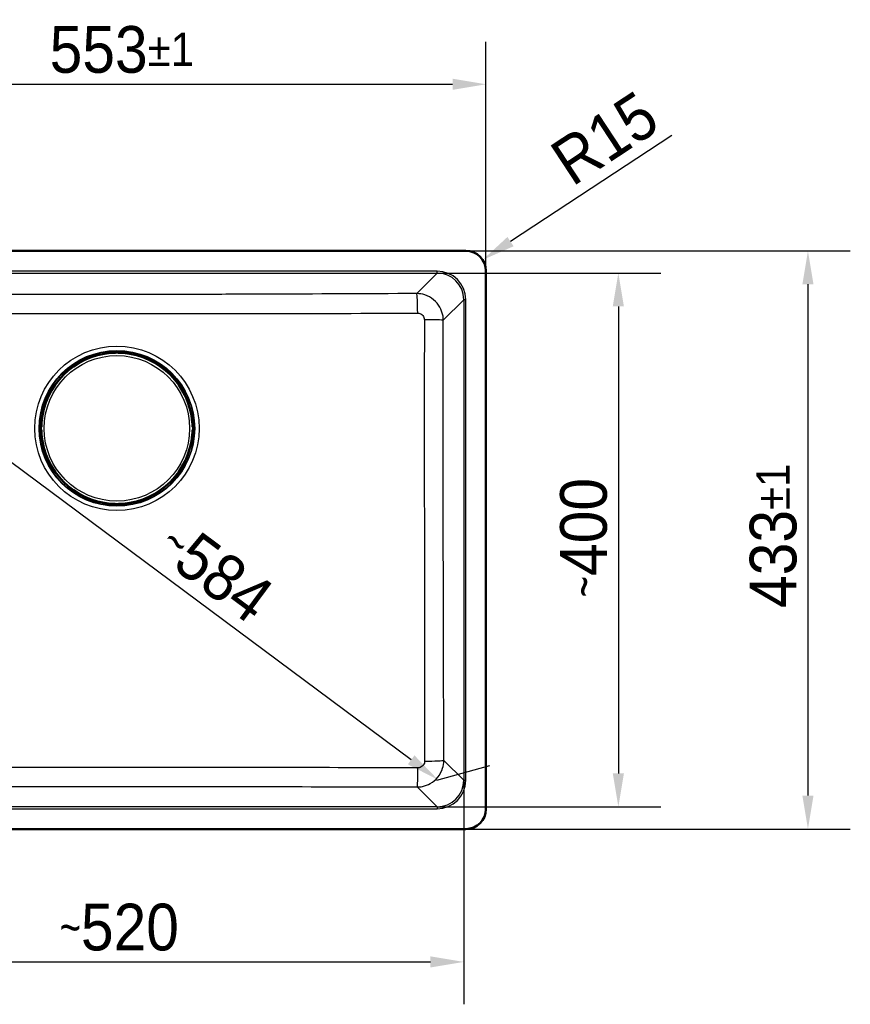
# Model space of a CAD drawing. Header units: millimetres. Extents: x 100 to 2000, y 93 to 2870.
# Tile 3 of 3: x 602 to 1225, y 1421 to 2159. Entities that reach past the tile are written whole.
import ezdxf

# ---------------------------------------------------------------- set-up
doc = ezdxf.new("R2010")
doc.units = ezdxf.units.MM
doc.header["$LTSCALE"] = 10
for name, color, linetype, lineweight in [('Dimensions(ISO)', 7, 'Continuous', 25), ('Visible Edges(ISO)', 7, 'Continuous', 50), ('Visible Tangent Edges(ISO)', 7, 'Continuous', 25)]:
    doc.layers.add(name, color=color, linetype=linetype, lineweight=lineweight)
doc.styles.add('Text_3.5mm', font='arial.ttf', dxfattribs={"width": 0.9})
doc.dimstyles.new('KS-STANDARD', dxfattribs={"dimscale": 10, "dimtxt": 3.5, "dimasz": 2.5, "dimexe": 3.175, "dimexo": 0, "dimgap": 0.8, "dimtad": 1, "dimdec": 1, "dimrnd": 1e-08, "dimtxsty": 'Text_3.5mm', "dimcen": 0.09, "dimdle": 10, "dimclrd": 7, "dimclre": 7, "dimclrt": 7, "dimadec": 0, "dimazin": 2, "dimtfac": 0.714286, "dimtdec": 4, "dimtmove": 0, "dimatfit": 3, "dimfxl": 1, "dimtolj": 1, "dimlwd": 25, "dimlwe": 25, "dimarcsym": 0})

# ---------------------------------------------------------------- blocks, each defined once
blk = doc.blocks.new('*D6')
at = {"layer": 'Defpoints', "color": 0, "linetype": 'Continuous'}
for p in [(936.8, 1985.34), (936.8, 1552.34), (1193.04, 1552.34)]:
    blk.add_point(p, dxfattribs=at)
at = {"layer": 'Dimensions(ISO)', "color": 7, "linetype": 'Continuous', "lineweight": 25}
for p, q in [((936.8, 1985.34), (1224.79, 1985.34)), ((1193.04, 1960.34), (1193.04, 1577.34)), ((936.8, 1552.34), (1224.79, 1552.34))]:
    blk.add_line(p, q, dxfattribs=at)
at = {"layer": 'Dimensions(ISO)', "color": 7, "linetype": 'Continuous'}
for points in [[(1188.88, 1960.34), (1197.21, 1960.34), (1193.04, 1985.34)], [(1188.88, 1577.34), (1197.21, 1577.34), (1193.04, 1552.34)]]:
    blk.add_solid(points, dxfattribs=at)
at = {"layer": 'Dimensions(ISO)', "color": 7, "linetype": 'Continuous', "lineweight": 25, "insert": (1167.16, 1717.93), "char_height": 35, "attachment_point": 4, "rotation": 90, "style": 'Text_3.5mm'}
blk.add_mtext('\\A1;433{\\H25.000001;±1}', dxfattribs=at)
blk = doc.blocks.new('*D7')
at = {"layer": 'Defpoints', "color": 0, "linetype": 'Continuous'}
for p in [(915.25, 1968.72), (915.25, 1568.96), (1050.99, 1568.96)]:
    blk.add_point(p, dxfattribs=at)
at = {"layer": 'Dimensions(ISO)', "color": 7, "linetype": 'Continuous', "lineweight": 25}
for p, q in [((915.25, 1968.72), (1082.74, 1968.72)), ((1050.99, 1943.72), (1050.99, 1593.96)), ((915.25, 1568.96), (1082.74, 1568.96))]:
    blk.add_line(p, q, dxfattribs=at)
at = {"layer": 'Dimensions(ISO)', "color": 7, "linetype": 'Continuous'}
for points in [[(1046.82, 1943.72), (1055.16, 1943.72), (1050.99, 1968.72)], [(1046.82, 1593.96), (1055.16, 1593.96), (1050.99, 1568.96)]]:
    blk.add_solid(points, dxfattribs=at)
at = {"layer": 'Dimensions(ISO)', "color": 7, "linetype": 'Continuous', "lineweight": 25, "insert": (1025.12, 1725.86), "char_height": 35, "attachment_point": 4, "rotation": 90, "style": 'Text_3.5mm'}
blk.add_mtext('\\A1;\\fArial Narrow|b0|i0;{\\H26.6000;~}\\fArial|b0|i0;400', dxfattribs=at)
blk = doc.blocks.new('*D8')
at = {"layer": 'Defpoints', "color": 0, "linetype": 'Continuous'}
for p in [(415.42, 1588.88), (935.18, 1588.88), (935.18, 1452.82)]:
    blk.add_point(p, dxfattribs=at)
at = {"layer": 'Dimensions(ISO)', "color": 7, "linetype": 'Continuous', "lineweight": 25}
for p, q in [((415.42, 1588.88), (415.42, 1421.07)), ((935.18, 1588.88), (935.18, 1421.07)), ((440.42, 1452.82), (910.18, 1452.82))]:
    blk.add_line(p, q, dxfattribs=at)
at = {"layer": 'Dimensions(ISO)', "color": 7, "linetype": 'Continuous'}
for points in [[(440.42, 1456.99), (440.42, 1448.66), (415.42, 1452.82)], [(910.18, 1456.99), (910.18, 1448.66), (935.18, 1452.82)]]:
    blk.add_solid(points, dxfattribs=at)
at = {"layer": 'Dimensions(ISO)', "color": 7, "linetype": 'Continuous', "lineweight": 25, "insert": (632.32, 1478.69), "char_height": 35, "attachment_point": 4, "style": 'Text_3.5mm'}
blk.add_mtext('\\A1;\\fArial Narrow|b0|i0;{\\H26.6000;~}\\fArial|b0|i0;520', dxfattribs=at)
blk = doc.blocks.new('*D9')
at = {"layer": 'Defpoints', "color": 0, "linetype": 'Continuous'}
for p in [(951.8, 2110.13), (398.8, 1970.34), (951.8, 1970.34)]:
    blk.add_point(p, dxfattribs=at)
at = {"layer": 'Dimensions(ISO)', "color": 7, "linetype": 'Continuous', "lineweight": 25}
for p, q in [((398.8, 1970.34), (398.8, 2141.88)), ((951.8, 1970.34), (951.8, 2141.88)), ((423.8, 2110.13), (926.8, 2110.13))]:
    blk.add_line(p, q, dxfattribs=at)
at = {"layer": 'Dimensions(ISO)', "color": 7, "linetype": 'Continuous'}
for points in [[(423.8, 2114.3), (423.8, 2105.96), (398.8, 2110.13)], [(926.8, 2114.3), (926.8, 2105.96), (951.8, 2110.13)]]:
    blk.add_solid(points, dxfattribs=at)
at = {"layer": 'Dimensions(ISO)', "color": 7, "linetype": 'Continuous', "lineweight": 25, "insert": (624.92, 2136.01), "char_height": 35, "attachment_point": 4, "style": 'Text_3.5mm'}
blk.add_mtext('\\A1;553{\\H25.000001;±1}', dxfattribs=at)
blk = doc.blocks.new('*D10')
at = {"layer": 'Defpoints', "color": 0, "linetype": 'Continuous'}
for p in [(446.41, 1937.26), (447.15, 1937.46), (915.09, 1589.05)]:
    blk.add_point(p, dxfattribs=at)
at = {"layer": 'Dimensions(ISO)', "color": 7, "linetype": 'Continuous', "lineweight": 25}
for p, q in [((446.41, 1937.26), (486.16, 1948.04)), ((895.76, 1604.16), (467.22, 1922.55)), ((915.09, 1589.05), (954.83, 1599.83))]:
    blk.add_line(p, q, dxfattribs=at)
at = {"layer": 'Dimensions(ISO)', "color": 7, "linetype": 'Continuous'}
for points in [[(469.71, 1925.9), (464.74, 1919.21), (447.15, 1937.46)], [(898.25, 1607.5), (893.28, 1600.81), (915.83, 1589.25)]]:
    blk.add_solid(points, dxfattribs=at)
at = {"layer": 'Dimensions(ISO)', "color": 7, "linetype": 'Continuous', "lineweight": 25, "insert": (713.18, 1772.04), "char_height": 35, "attachment_point": 4, "rotation": 323.38863, "style": 'Text_3.5mm'}
blk.add_mtext('\\A1;\\fArial Narrow|b0|i0;{\\H26.6000;~}\\fArial|b0|i0;584', dxfattribs=at)
blk = doc.blocks.new('*D12')
at = {"layer": 'Defpoints', "color": 0, "linetype": 'Continuous'}
for p in [(949.33, 1978.58), (936.8, 1970.34)]:
    blk.add_point(p, dxfattribs=at)
at = {"layer": 'Dimensions(ISO)', "color": 7, "linetype": 'Continuous', "lineweight": 25}
blk.add_line((1091.04, 2071.74), (970.22, 1992.31), dxfattribs=at)
at = {"layer": 'Dimensions(ISO)', "color": 7, "linetype": 'Continuous'}
blk.add_solid([(967.93, 1995.79), (972.51, 1988.83), (949.33, 1978.58)], dxfattribs=at)
at = {"layer": 'Dimensions(ISO)', "color": 7, "linetype": 'Continuous', "lineweight": 25, "insert": (1007.05, 2047.48), "char_height": 35, "attachment_point": 4, "rotation": 33.3211, "style": 'Text_3.5mm'}
blk.add_mtext('\\A1;R15', dxfattribs=at)

msp = doc.modelspace()

# ---------------------------------------------------------------- linework, layer by layer
at = {"layer": 'Visible Edges(ISO)'}
for p, q in [((936.797, 1985.34), (413.797, 1985.34)), ((951.797, 1567.34), (951.797, 1970.34)), ((669.466, 1909.192), (669.466, 1909.092)), ((669.466, 1909.092), (669.466, 1908.765)), ((669.52, 1909.24), (669.52, 1909.292)), ((674.097, 1909.04), (669.72, 1909.04)), ((670.925, 1909.04), (670.925, 1908.898)), ((670.966, 1909.839), (679.627, 1909.839)), ((674.297, 1909.439), (674.297, 1909.56)), ((674.297, 1909.24), (674.297, 1909.439)), ((676.297, 1909.56), (676.297, 1909.439)), ((676.297, 1909.439), (676.297, 1909.24)), ((680.874, 1909.04), (676.497, 1909.04)), ((679.668, 1909.04), (679.668, 1908.898)), ((681.074, 1909.292), (681.074, 1909.24)), ((681.127, 1909.092), (681.127, 1909.192)), ((681.127, 1908.765), (681.127, 1909.092)), ((617.898, 1848.109), (617.898, 1856.771)), ((618.177, 1853.44), (618.297, 1853.44)), ((618.297, 1851.44), (618.177, 1851.44)), ((618.297, 1853.44), (618.497, 1853.44)), ((618.497, 1851.44), (618.297, 1851.44)), ((618.445, 1858.217), (618.497, 1858.217)), ((618.644, 1858.271), (618.545, 1858.271)), ((618.972, 1858.271), (618.644, 1858.271)), ((618.697, 1858.017), (618.697, 1853.64)), ((618.697, 1856.811), (618.839, 1856.811)), ((618.697, 1851.24), (618.697, 1846.863)), ((731.949, 1858.271), (731.622, 1858.271)), ((731.754, 1856.811), (731.896, 1856.811)), ((731.896, 1858.017), (731.896, 1853.64)), ((731.896, 1851.24), (731.896, 1846.863)), ((732.048, 1858.271), (731.949, 1858.271)), ((732.149, 1858.217), (732.096, 1858.217)), ((732.096, 1853.44), (732.296, 1853.44)), ((732.296, 1851.44), (732.096, 1851.44)), ((732.296, 1853.44), (732.416, 1853.44)), ((732.416, 1851.44), (732.296, 1851.44)), ((732.695, 1848.109), (732.695, 1856.771)), ((618.497, 1846.663), (618.445, 1846.663)), ((618.545, 1846.609), (618.644, 1846.609)), ((618.644, 1846.609), (618.972, 1846.609)), ((618.697, 1848.069), (618.839, 1848.069)), ((731.622, 1846.609), (731.949, 1846.609)), ((731.754, 1848.069), (731.896, 1848.069)), ((731.949, 1846.609), (732.048, 1846.609)), ((732.096, 1846.663), (732.149, 1846.663)), ((669.466, 1796.115), (669.466, 1795.788)), ((669.466, 1795.788), (669.466, 1795.688)), ((669.52, 1795.64), (669.52, 1795.588)), ((674.097, 1795.84), (669.72, 1795.84)), ((670.925, 1795.982), (670.925, 1795.84)), ((670.966, 1795.041), (679.627, 1795.041)), ((674.297, 1795.44), (674.297, 1795.64)), ((674.297, 1795.32), (674.297, 1795.44)), ((676.297, 1795.64), (676.297, 1795.44)), ((676.297, 1795.44), (676.297, 1795.32)), ((680.874, 1795.84), (676.497, 1795.84)), ((679.668, 1795.982), (679.668, 1795.84)), ((681.074, 1795.588), (681.074, 1795.64)), ((681.127, 1795.788), (681.127, 1796.115)), ((681.127, 1795.688), (681.127, 1795.788)), ((413.797, 1552.34), (936.797, 1552.34))]:
    msp.add_line(p, q, dxfattribs=at)
for centre, radius, start, end in [((936.797, 1970.34), 15, 0, 90), ((675.297, 1852.44), 56.626, 94.54627, 175.45373), ((669.72, 1909.24), 0.2, 180, 270), ((674.097, 1909.24), 0.2, 270, 0), ((676.497, 1909.24), 0.2, 180, 270), ((675.297, 1852.44), 56.626, 4.54627, 85.45373), ((680.874, 1909.24), 0.2, 270, 0), ((618.497, 1858.017), 0.2, 0, 90), ((618.497, 1853.64), 0.2, 270, 0), ((618.497, 1851.24), 0.2, 0, 90), ((732.096, 1858.017), 0.2, 90, 180), ((732.096, 1853.64), 0.2, 180, 270), ((732.096, 1851.24), 0.2, 90, 180), ((618.497, 1846.863), 0.2, 270, 0), ((675.297, 1852.44), 56.626, 184.54627, 265.45373), ((675.297, 1852.44), 56.626, 274.54627, 355.45373), ((732.096, 1846.863), 0.2, 180, 270), ((669.72, 1795.64), 0.2, 90, 180), ((674.097, 1795.64), 0.2, 0, 90), ((676.497, 1795.64), 0.2, 90, 180), ((680.874, 1795.64), 0.2, 0, 90), ((936.797, 1567.34), 15, 270, 0)]:
    msp.add_arc(centre, radius, start, end, dxfattribs=at)
for centre, major_axis, ratio, start_param, end_param in [((670.066, 1909.092), (-0.6, 0), 0.9986295, 5.7595865, 6.2831853), ((669.72, 1909.292), (-0.2, 0), 0.9986295, 5.7595865, 6.2831853), ((680.874, 1909.292), (0.173, 0.1), 0.9993145, 5.7595865, 6.2831853), ((680.527, 1909.092), (0.6, 0), 0.9986295, 0, 0.5235988), ((618.644, 1857.671), (0, 0.6), 0.9986295, 0, 0.5235988), ((618.445, 1858.017), (-0.1, 0.173), 0.9993145, 5.7595865, 6.2831853), ((731.949, 1857.671), (0, 0.6), 0.9986295, 5.7595865, 6.2831853), ((732.149, 1858.017), (0, 0.2), 0.9986295, 5.7595865, 6.2831853), ((618.445, 1846.863), (0, -0.2), 0.9986295, 5.7595865, 6.2831853), ((618.644, 1847.209), (0, -0.6), 0.9986295, 5.7595865, 6.2831853), ((731.949, 1847.209), (0, -0.6), 0.9986295, 0, 0.5235988), ((732.149, 1846.863), (0.1, -0.173), 0.9993145, 5.7595865, 6.2831853), ((670.066, 1795.788), (-0.6, 0), 0.9986295, 0, 0.5235988), ((669.72, 1795.588), (-0.173, -0.1), 0.9993145, 5.7595865, 6.2831853), ((680.527, 1795.788), (0.6, 0), 0.9986295, 5.7595865, 6.2831853), ((680.874, 1795.588), (0.2, 0), 0.9986295, 5.7595865, 6.2831853)]:
    msp.add_ellipse(centre, major_axis=major_axis, ratio=ratio, start_param=start_param, end_param=end_param, dxfattribs=at)
for points, knots in [([(669.466, 1909.192), (669.466, 1909.257), (669.477, 1909.323), (669.518, 1909.446), (669.549, 1909.504), (669.626, 1909.606), (669.673, 1909.651), (669.749, 1909.704), (669.774, 1909.719), (669.822, 1909.743), (669.844, 1909.753), (669.9, 1909.773), (669.932, 1909.782), (669.985, 1909.794), (670.007, 1909.798), (670.08, 1909.808), (670.129, 1909.813), (670.246, 1909.822), (670.313, 1909.825), (670.485, 1909.832), (670.597, 1909.835), (670.796, 1909.838), (670.881, 1909.839), (670.966, 1909.839)], [0, 0, 0, 0, 0.0196573, 0.0196573, 0.03895142, 0.03895142, 0.05823465, 0.05823465, 0.06738272, 0.06738272, 0.07529659, 0.07529659, 0.08790625, 0.08790625, 0.09967294, 0.09967294, 0.12689063, 0.12689063, 0.15433077, 0.15433077, 0.19062796, 0.19062796, 0.21603617, 0.21603617, 0.21603617, 0.21603617]), ([(670.808, 1908.888), (670.849, 1908.891), (670.891, 1908.894), (670.969, 1908.902), (671.006, 1908.906), (671.071, 1908.913), (671.1, 1908.917), (671.144, 1908.923), (671.16, 1908.926), (671.172, 1908.929), (671.174, 1908.929), (671.174, 1908.929), (671.174, 1908.929), (671.174, 1908.929)], [0, 0, 0, 0, 0.012563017, 0.012563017, 0.025126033, 0.025126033, 0.037514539, 0.037514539, 0.049084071, 0.049084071, 0.052984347, 0.052984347, 0.053534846, 0.053534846, 0.053534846, 0.053534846]), ([(679.419, 1908.929), (679.419, 1908.929), (679.42, 1908.929), (679.426, 1908.928), (679.433, 1908.926), (679.456, 1908.922), (679.475, 1908.919), (679.523, 1908.913), (679.553, 1908.909), (679.622, 1908.902), (679.66, 1908.898), (679.728, 1908.892), (679.757, 1908.89), (679.785, 1908.888)], [0.019765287, 0.019765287, 0.019765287, 0.019765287, 0.022905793, 0.022905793, 0.029801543, 0.029801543, 0.040160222, 0.040160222, 0.052161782, 0.052161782, 0.064649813, 0.064649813, 0.073300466, 0.073300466, 0.073300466, 0.073300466]), ([(679.627, 1909.839), (679.731, 1909.839), (679.837, 1909.838), (680.033, 1909.834), (680.126, 1909.832), (680.294, 1909.825), (680.37, 1909.82), (680.473, 1909.812), (680.507, 1909.809), (680.566, 1909.801), (680.591, 1909.797), (680.639, 1909.787), (680.66, 1909.782), (680.718, 1909.765), (680.758, 1909.75), (680.829, 1909.714), (680.861, 1909.693), (680.931, 1909.64), (680.967, 1909.604), (681.037, 1909.515), (681.068, 1909.459), (681.112, 1909.341), (681.125, 1909.276), (681.127, 1909.205), (681.127, 1909.199), (681.127, 1909.192)], [0, 0, 0, 0, 0.03125424, 0.03125424, 0.06205631, 0.06205631, 0.09385377, 0.09385377, 0.11215263, 0.11215263, 0.12586969, 0.12586969, 0.1351267, 0.1351267, 0.14902565, 0.14902565, 0.16060251, 0.16060251, 0.17588251, 0.17588251, 0.19469409, 0.19469409, 0.2139782, 0.2139782, 0.21605307, 0.21605307, 0.21605307, 0.21605307]), ([(617.898, 1856.771), (617.898, 1856.875), (617.899, 1856.98), (617.902, 1857.176), (617.905, 1857.269), (617.912, 1857.437), (617.916, 1857.513), (617.925, 1857.616), (617.928, 1857.65), (617.936, 1857.709), (617.94, 1857.734), (617.949, 1857.782), (617.954, 1857.803), (617.971, 1857.861), (617.986, 1857.901), (618.023, 1857.972), (618.043, 1858.004), (618.097, 1858.074), (618.133, 1858.11), (618.221, 1858.18), (618.277, 1858.211), (618.396, 1858.255), (618.46, 1858.268), (618.531, 1858.27), (618.538, 1858.271), (618.545, 1858.271)], [0, 0, 0, 0, 0.03125424, 0.03125424, 0.06205631, 0.06205631, 0.09385377, 0.09385377, 0.11215263, 0.11215263, 0.12586969, 0.12586969, 0.1351267, 0.1351267, 0.14902565, 0.14902565, 0.16060251, 0.16060251, 0.17588251, 0.17588251, 0.19469409, 0.19469409, 0.2139782, 0.2139782, 0.21605307, 0.21605307, 0.21605307, 0.21605307]), ([(618.807, 1856.562), (618.807, 1856.562), (618.807, 1856.563), (618.809, 1856.569), (618.81, 1856.576), (618.814, 1856.599), (618.817, 1856.618), (618.823, 1856.666), (618.827, 1856.696), (618.834, 1856.765), (618.838, 1856.804), (618.844, 1856.871), (618.847, 1856.9), (618.849, 1856.928)], [0.019765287, 0.019765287, 0.019765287, 0.019765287, 0.022905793, 0.022905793, 0.029801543, 0.029801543, 0.040160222, 0.040160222, 0.052161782, 0.052161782, 0.064649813, 0.064649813, 0.073300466, 0.073300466, 0.073300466, 0.073300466]), ([(731.744, 1856.928), (731.748, 1856.887), (731.751, 1856.846), (731.759, 1856.768), (731.762, 1856.731), (731.77, 1856.665), (731.773, 1856.637), (731.78, 1856.593), (731.783, 1856.576), (731.785, 1856.565), (731.786, 1856.563), (731.786, 1856.562), (731.786, 1856.562), (731.786, 1856.562)], [0, 0, 0, 0, 0.012563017, 0.012563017, 0.025126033, 0.025126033, 0.037514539, 0.037514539, 0.049084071, 0.049084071, 0.052984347, 0.052984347, 0.053534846, 0.053534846, 0.053534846, 0.053534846]), ([(732.048, 1858.271), (732.114, 1858.271), (732.18, 1858.26), (732.302, 1858.218), (732.36, 1858.187), (732.462, 1858.111), (732.508, 1858.063), (732.56, 1857.988), (732.576, 1857.962), (732.6, 1857.915), (732.609, 1857.892), (732.63, 1857.837), (732.639, 1857.805), (732.65, 1857.752), (732.654, 1857.729), (732.665, 1857.657), (732.67, 1857.607), (732.678, 1857.49), (732.682, 1857.423), (732.689, 1857.252), (732.692, 1857.139), (732.695, 1856.941), (732.695, 1856.855), (732.695, 1856.771)], [0, 0, 0, 0, 0.0196573, 0.0196573, 0.03895142, 0.03895142, 0.05823465, 0.05823465, 0.06738272, 0.06738272, 0.07529659, 0.07529659, 0.08790625, 0.08790625, 0.09967294, 0.09967294, 0.12689063, 0.12689063, 0.15433077, 0.15433077, 0.19062796, 0.19062796, 0.21603617, 0.21603617, 0.21603617, 0.21603617]), ([(618.545, 1846.609), (618.479, 1846.609), (618.413, 1846.62), (618.291, 1846.662), (618.233, 1846.692), (618.131, 1846.769), (618.086, 1846.816), (618.033, 1846.892), (618.018, 1846.918), (617.993, 1846.965), (617.984, 1846.988), (617.963, 1847.043), (617.955, 1847.075), (617.943, 1847.128), (617.939, 1847.151), (617.928, 1847.223), (617.923, 1847.273), (617.915, 1847.39), (617.911, 1847.456), (617.904, 1847.628), (617.901, 1847.741), (617.898, 1847.939), (617.898, 1848.025), (617.898, 1848.109)], [0, 0, 0, 0, 0.0196573, 0.0196573, 0.03895142, 0.03895142, 0.05823465, 0.05823465, 0.06738272, 0.06738272, 0.07529659, 0.07529659, 0.08790625, 0.08790625, 0.09967294, 0.09967294, 0.12689063, 0.12689063, 0.15433077, 0.15433077, 0.19062796, 0.19062796, 0.21603617, 0.21603617, 0.21603617, 0.21603617]), ([(618.849, 1847.951), (618.846, 1847.993), (618.842, 1848.034), (618.835, 1848.112), (618.831, 1848.149), (618.823, 1848.215), (618.82, 1848.243), (618.813, 1848.287), (618.81, 1848.304), (618.808, 1848.315), (618.807, 1848.317), (618.807, 1848.318), (618.807, 1848.318), (618.807, 1848.318)], [0, 0, 0, 0, 0.012563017, 0.012563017, 0.025126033, 0.025126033, 0.037514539, 0.037514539, 0.049084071, 0.049084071, 0.052984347, 0.052984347, 0.053534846, 0.053534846, 0.053534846, 0.053534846]), ([(731.786, 1848.318), (731.786, 1848.318), (731.786, 1848.317), (731.784, 1848.311), (731.783, 1848.304), (731.779, 1848.281), (731.776, 1848.262), (731.77, 1848.214), (731.766, 1848.183), (731.759, 1848.115), (731.755, 1848.076), (731.749, 1848.008), (731.747, 1847.98), (731.744, 1847.951)], [0.019765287, 0.019765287, 0.019765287, 0.019765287, 0.022905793, 0.022905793, 0.029801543, 0.029801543, 0.040160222, 0.040160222, 0.052161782, 0.052161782, 0.064649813, 0.064649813, 0.073300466, 0.073300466, 0.073300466, 0.073300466]), ([(732.695, 1848.109), (732.695, 1848.005), (732.695, 1847.9), (732.691, 1847.703), (732.688, 1847.61), (732.681, 1847.442), (732.677, 1847.366), (732.669, 1847.264), (732.665, 1847.23), (732.657, 1847.171), (732.654, 1847.145), (732.644, 1847.098), (732.639, 1847.077), (732.622, 1847.019), (732.607, 1846.979), (732.57, 1846.907), (732.55, 1846.875), (732.497, 1846.806), (732.461, 1846.769), (732.372, 1846.7), (732.316, 1846.668), (732.198, 1846.625), (732.133, 1846.612), (732.062, 1846.609), (732.055, 1846.609), (732.048, 1846.609)], [0, 0, 0, 0, 0.03125424, 0.03125424, 0.06205631, 0.06205631, 0.09385377, 0.09385377, 0.11215263, 0.11215263, 0.12586969, 0.12586969, 0.1351267, 0.1351267, 0.14902565, 0.14902565, 0.16060251, 0.16060251, 0.17588251, 0.17588251, 0.19469409, 0.19469409, 0.2139782, 0.2139782, 0.21605307, 0.21605307, 0.21605307, 0.21605307]), ([(670.966, 1795.041), (670.862, 1795.041), (670.756, 1795.042), (670.56, 1795.046), (670.467, 1795.048), (670.299, 1795.055), (670.223, 1795.059), (670.121, 1795.068), (670.086, 1795.071), (670.027, 1795.079), (670.002, 1795.083), (669.954, 1795.093), (669.933, 1795.098), (669.875, 1795.115), (669.835, 1795.13), (669.764, 1795.166), (669.732, 1795.186), (669.663, 1795.24), (669.626, 1795.276), (669.556, 1795.365), (669.525, 1795.42), (669.481, 1795.539), (669.469, 1795.603), (669.466, 1795.674), (669.466, 1795.681), (669.466, 1795.688)], [0, 0, 0, 0, 0.03125424, 0.03125424, 0.06205631, 0.06205631, 0.09385377, 0.09385377, 0.11215263, 0.11215263, 0.12586969, 0.12586969, 0.1351267, 0.1351267, 0.14902565, 0.14902565, 0.16060251, 0.16060251, 0.17588251, 0.17588251, 0.19469409, 0.19469409, 0.2139782, 0.2139782, 0.21605307, 0.21605307, 0.21605307, 0.21605307]), ([(671.174, 1795.95), (671.174, 1795.95), (671.173, 1795.951), (671.168, 1795.952), (671.16, 1795.954), (671.137, 1795.958), (671.119, 1795.96), (671.071, 1795.967), (671.04, 1795.97), (670.971, 1795.978), (670.933, 1795.981), (670.865, 1795.987), (670.837, 1795.99), (670.808, 1795.992)], [0.019765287, 0.019765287, 0.019765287, 0.019765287, 0.022905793, 0.022905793, 0.029801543, 0.029801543, 0.040160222, 0.040160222, 0.052161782, 0.052161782, 0.064649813, 0.064649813, 0.073300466, 0.073300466, 0.073300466, 0.073300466]), ([(679.785, 1795.992), (679.744, 1795.989), (679.702, 1795.985), (679.624, 1795.978), (679.587, 1795.974), (679.522, 1795.967), (679.493, 1795.963), (679.449, 1795.957), (679.433, 1795.954), (679.421, 1795.951), (679.419, 1795.951), (679.419, 1795.95), (679.419, 1795.95), (679.419, 1795.95)], [0, 0, 0, 0, 0.012563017, 0.012563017, 0.025126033, 0.025126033, 0.037514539, 0.037514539, 0.049084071, 0.049084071, 0.052984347, 0.052984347, 0.053534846, 0.053534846, 0.053534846, 0.053534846]), ([(681.127, 1795.688), (681.127, 1795.623), (681.116, 1795.557), (681.075, 1795.434), (681.044, 1795.376), (680.967, 1795.274), (680.92, 1795.229), (680.844, 1795.176), (680.819, 1795.161), (680.771, 1795.137), (680.749, 1795.127), (680.693, 1795.106), (680.661, 1795.098), (680.608, 1795.086), (680.586, 1795.082), (680.513, 1795.071), (680.464, 1795.067), (680.347, 1795.058), (680.28, 1795.055), (680.108, 1795.048), (679.996, 1795.045), (679.797, 1795.042), (679.712, 1795.041), (679.627, 1795.041)], [0, 0, 0, 0, 0.0196573, 0.0196573, 0.03895142, 0.03895142, 0.05823465, 0.05823465, 0.06738272, 0.06738272, 0.07529659, 0.07529659, 0.08790625, 0.08790625, 0.09967294, 0.09967294, 0.12689063, 0.12689063, 0.15433077, 0.15433077, 0.19062796, 0.19062796, 0.21603617, 0.21603617, 0.21603617, 0.21603617])]:
    msp.add_open_spline(points, degree=3, knots=knots, dxfattribs=at)
at = {"layer": 'Visible Tangent Edges(ISO)'}
for p, q in [((915.253, 1970.214), (435.34, 1970.214)), ((915.253, 1968.72), (915.253, 1970.214)), ((435.34, 1968.72), (915.253, 1968.72)), ((915.253, 1968.72), (899.909, 1953.376)), ((919.847, 1933.466), (935.177, 1948.796)), ((936.671, 1948.796), (935.177, 1948.796)), ((935.177, 1948.796), (935.177, 1588.884)), ((936.671, 1588.884), (936.671, 1948.796)), ((669.546, 1909.339), (669.546, 1909.392)), ((669.72, 1909.229), (669.72, 1909.04)), ((674.097, 1909.229), (669.72, 1909.229)), ((670.066, 1909.639), (670.066, 1909.791)), ((670.066, 1909.429), (670.066, 1909.639)), ((674.097, 1909.639), (670.066, 1909.639)), ((670.066, 1909.429), (674.097, 1909.429)), ((670.525, 1909.04), (670.525, 1908.864)), ((670.808, 1908.888), (670.808, 1908.888)), ((670.966, 1909.839), (670.966, 1909.838)), ((670.966, 1909.838), (679.627, 1909.838)), ((674.097, 1909.759), (674.097, 1909.639)), ((674.097, 1909.429), (674.097, 1909.639)), ((674.097, 1909.429), (674.097, 1909.229)), ((674.097, 1909.04), (674.097, 1909.229)), ((676.497, 1909.639), (676.497, 1909.759)), ((676.497, 1909.639), (676.497, 1909.429)), ((680.527, 1909.639), (676.497, 1909.639)), ((676.497, 1909.229), (676.497, 1909.429)), ((676.497, 1909.429), (680.527, 1909.429)), ((676.497, 1909.229), (676.497, 1909.04)), ((680.874, 1909.229), (676.497, 1909.229)), ((679.627, 1909.839), (679.627, 1909.838)), ((679.785, 1908.888), (679.785, 1908.888)), ((680.068, 1909.04), (680.068, 1908.864)), ((680.527, 1909.791), (680.527, 1909.639)), ((680.527, 1909.429), (680.527, 1909.639)), ((680.874, 1909.04), (680.874, 1909.229)), ((681.047, 1909.392), (681.047, 1909.339)), ((617.898, 1856.771), (617.899, 1856.771)), ((617.899, 1848.109), (617.899, 1856.771)), ((617.946, 1857.671), (618.097, 1857.671)), ((618.097, 1853.64), (617.977, 1853.64)), ((617.977, 1851.24), (618.097, 1851.24)), ((618.308, 1857.671), (618.097, 1857.671)), ((618.097, 1857.671), (618.097, 1853.64)), ((618.097, 1853.64), (618.308, 1853.64)), ((618.308, 1851.24), (618.097, 1851.24)), ((618.097, 1851.24), (618.097, 1847.209)), ((618.308, 1853.64), (618.308, 1857.671)), ((618.507, 1853.64), (618.308, 1853.64)), ((618.308, 1851.24), (618.507, 1851.24)), ((618.308, 1847.209), (618.308, 1851.24)), ((618.345, 1858.19), (618.397, 1858.19)), ((618.697, 1858.017), (618.507, 1858.017)), ((618.507, 1858.017), (618.507, 1853.64)), ((618.507, 1853.64), (618.697, 1853.64)), ((618.697, 1851.24), (618.507, 1851.24)), ((618.507, 1851.24), (618.507, 1846.863)), ((618.697, 1857.211), (618.872, 1857.211)), ((618.849, 1856.928), (618.849, 1856.928)), ((731.721, 1857.211), (731.896, 1857.211)), ((731.744, 1856.928), (731.744, 1856.928)), ((732.086, 1858.017), (731.896, 1858.017)), ((731.896, 1853.64), (732.086, 1853.64)), ((732.086, 1851.24), (731.896, 1851.24)), ((732.086, 1853.64), (732.086, 1858.017)), ((732.286, 1853.64), (732.086, 1853.64)), ((732.086, 1851.24), (732.286, 1851.24)), ((732.086, 1846.863), (732.086, 1851.24)), ((732.196, 1858.19), (732.249, 1858.19)), ((732.496, 1857.671), (732.286, 1857.671)), ((732.286, 1857.671), (732.286, 1853.64)), ((732.286, 1853.64), (732.496, 1853.64)), ((732.496, 1851.24), (732.286, 1851.24)), ((732.286, 1851.24), (732.286, 1847.209)), ((732.496, 1853.64), (732.496, 1857.671)), ((732.496, 1857.671), (732.648, 1857.671)), ((732.616, 1853.64), (732.496, 1853.64)), ((732.496, 1847.209), (732.496, 1851.24)), ((732.496, 1851.24), (732.616, 1851.24)), ((732.695, 1856.771), (732.695, 1848.109)), ((732.695, 1856.771), (732.695, 1856.771)), ((617.898, 1848.109), (617.899, 1848.109)), ((618.097, 1847.209), (617.946, 1847.209)), ((618.308, 1847.209), (618.097, 1847.209)), ((618.397, 1846.69), (618.345, 1846.69)), ((618.507, 1846.863), (618.697, 1846.863)), ((618.697, 1847.669), (618.872, 1847.669)), ((618.849, 1847.951), (618.849, 1847.951)), ((731.721, 1847.669), (731.896, 1847.669)), ((731.744, 1847.951), (731.744, 1847.951)), ((731.896, 1846.863), (732.086, 1846.863)), ((732.249, 1846.69), (732.196, 1846.69)), ((732.496, 1847.209), (732.286, 1847.209)), ((732.648, 1847.209), (732.496, 1847.209)), ((732.695, 1848.109), (732.695, 1848.109)), ((669.546, 1795.488), (669.546, 1795.54)), ((669.72, 1795.84), (669.72, 1795.651)), ((669.72, 1795.651), (674.097, 1795.651)), ((670.066, 1795.241), (670.066, 1795.451)), ((674.097, 1795.451), (670.066, 1795.451)), ((670.066, 1795.241), (674.097, 1795.241)), ((670.066, 1795.089), (670.066, 1795.241)), ((670.525, 1796.015), (670.525, 1795.84)), ((670.808, 1795.992), (670.808, 1795.992)), ((679.627, 1795.042), (670.966, 1795.042)), ((670.966, 1795.042), (670.966, 1795.041)), ((674.097, 1795.651), (674.097, 1795.84)), ((674.097, 1795.651), (674.097, 1795.451)), ((674.097, 1795.241), (674.097, 1795.451)), ((674.097, 1795.241), (674.097, 1795.12)), ((676.497, 1795.84), (676.497, 1795.651)), ((676.497, 1795.451), (676.497, 1795.651)), ((676.497, 1795.651), (680.874, 1795.651)), ((676.497, 1795.451), (676.497, 1795.241)), ((680.527, 1795.451), (676.497, 1795.451)), ((676.497, 1795.12), (676.497, 1795.241)), ((676.497, 1795.241), (680.527, 1795.241)), ((679.627, 1795.042), (679.627, 1795.041)), ((679.785, 1795.992), (679.785, 1795.992)), ((680.068, 1796.015), (680.068, 1795.84)), ((680.527, 1795.241), (680.527, 1795.451)), ((680.527, 1795.241), (680.527, 1795.089)), ((680.874, 1795.651), (680.874, 1795.84)), ((681.047, 1795.54), (681.047, 1795.488)), ((935.177, 1588.884), (920.284, 1603.777)), ((935.177, 1588.884), (936.671, 1588.884)), ((900.361, 1583.851), (915.253, 1568.96)), ((915.253, 1568.96), (435.34, 1568.96)), ((435.34, 1567.465), (915.253, 1567.465)), ((915.253, 1568.96), (915.253, 1567.465))]:
    msp.add_line(p, q, dxfattribs=at)
for radius in [61.592, 58.284, 58.137, 57.911, 56.606, 54.484]:
    msp.add_circle((675.297, 1852.44), radius, dxfattribs=at)
for start, end in [(94.54627, 175.45373), (4.54627, 85.45373), (184.54627, 265.45373), (274.54627, 355.45373)]:
    msp.add_arc((675.297, 1852.44), 56.626, start, end, dxfattribs=at)
for centre, major_axis, ratio, start_param, end_param in [((915.089, 1948.632), (15.319, 15.319), 0.9924325, 5.5015852, 7.0647854), ((915.089, 1948.632), (14.266, 14.266), 0.9913115, 5.5015852, 7.0647854), ((899.909, 1938.434), (-0.064, 15), 0.0489645, 4.7308927, 6.1958138), ((904.904, 1933.466), (15, -0.023), 0.0175132, 0.0872799, 1.52145), ((670.066, 1909.192), (-0.6, 0), 0.9986295, 4.712389, 6.2831853), ((669.72, 1909.24), (-0.2, 0), 0.9986295, 5.7595865, 6.2831853), ((670.066, 1909.04), (-0.6, 0), 0.9986295, 4.712389, 5.7595865), ((669.72, 1909.24), (-0.173, 0.1), 0.0453243, 0.0261979, 1.5969942), ((670.066, 1909.029), (0.4, 0), 0.9986295, 1.5707963, 2.6179939), ((670.966, 1909.791), (-0.9, 0), 0.052336, 4.712389, 6.2831853), ((671.199, 1908.844), (0.012, 0.0993), 0.9645145, 0.1995413, 0.7680405), ((675.297, 1909.759), (1.2, 0), 0.052336, 0, 3.1415927), ((674.097, 1909.56), (0.2, 0), 0.9986295, 0, 1.5707963), ((674.097, 1909.439), (0.2, 0), 0.9986295, 0, 1.5707963), ((674.097, 1909.439), (0.2, 0), 0.052336, 4.712389, 6.2831853), ((674.097, 1909.24), (0.2, 0), 0.052336, 4.712389, 6.2831853), ((675.297, 1909.56), (-1, 0), 0.052336, 3.1415927, 6.2831853), ((675.297, 1909.36), (1, 0), 0.052336, 0, 3.1415927), ((676.497, 1909.56), (-0.2, 0), 0.9986295, 4.712389, 6.2831853), ((676.497, 1909.439), (-0.2, 0), 0.9986295, 4.712389, 6.2831853), ((676.497, 1909.439), (-0.2, 0), 0.052336, 0, 1.5707963), ((676.497, 1909.24), (-0.2, 0), 0.052336, 0, 1.5707963), ((679.394, 1908.844), (-0.012, 0.0993), 0.9645145, 5.5149018, 6.083644), ((679.627, 1909.791), (0.9, 0), 0.052336, 0, 1.5707963), ((680.527, 1909.192), (0.6, 0), 0.9986295, 0, 1.5707963), ((680.527, 1909.04), (-0.6, 0), 0.9986295, 3.6651914, 4.712389), ((680.527, 1909.029), (0.4, 0), 0.9986295, 0.5235988, 1.5707963), ((680.874, 1909.24), (0.173, 0.1), 0.0453243, 4.6861911, 6.2569874), ((680.874, 1909.24), (0.173, 0.1), 0.9993145, 5.7595865, 6.2831853), ((617.946, 1856.771), (0, 0.9), 0.052336, 0, 1.5707963), ((617.977, 1852.44), (0, 1.2), 0.052336, 0, 3.1415927), ((618.545, 1857.671), (0, 0.6), 0.9986295, 0, 1.5707963), ((618.177, 1853.64), (0, -0.2), 0.9986295, 4.712389, 6.2831853), ((618.177, 1851.24), (0, 0.2), 0.9986295, 0, 1.5707963), ((618.697, 1857.671), (0, -0.6), 0.9986295, 3.6651914, 4.712389), ((618.297, 1853.64), (0, -0.2), 0.9986295, 4.712389, 6.2831853), ((618.297, 1851.24), (0, 0.2), 0.9986295, 0, 1.5707963), ((618.177, 1852.44), (0, -1), 0.052336, 3.1415927, 6.2831853), ((618.297, 1853.64), (0, -0.2), 0.052336, 0, 1.5707963), ((618.297, 1851.24), (0, 0.2), 0.052336, 4.712389, 6.2831853), ((618.707, 1857.671), (0, 0.4), 0.9986295, 0.5235988, 1.5707963), ((618.376, 1852.44), (0, 1), 0.052336, 0, 3.1415927), ((618.497, 1858.017), (-0.1, 0.173), 0.9993145, 5.7595865, 6.2831853), ((618.497, 1858.017), (-0.1, 0.173), 0.0453243, 4.6861911, 6.2569874), ((618.497, 1853.64), (0, -0.2), 0.052336, 0, 1.5707963), ((618.497, 1851.24), (0, 0.2), 0.052336, 4.712389, 6.2831853), ((618.893, 1856.537), (-0.0993, -0.012), 0.9645145, 5.5149018, 6.083644), ((731.7, 1856.537), (0.0993, -0.012), 0.9645145, 0.1995413, 0.7680405), ((732.048, 1857.671), (0, 0.6), 0.9986295, 4.712389, 6.2831853), ((732.096, 1858.017), (0.1, 0.173), 0.0453243, 0.0261979, 1.5969942), ((731.886, 1857.671), (0, -0.4), 0.9986295, 1.5707963, 2.6179939), ((732.096, 1853.64), (0, -0.2), 0.052336, 4.712389, 6.2831853), ((732.096, 1851.24), (0, 0.2), 0.052336, 0, 1.5707963), ((732.096, 1858.017), (0, 0.2), 0.9986295, 5.7595865, 6.2831853), ((731.897, 1857.671), (0, 0.6), 0.9986295, 4.712389, 5.7595865), ((732.217, 1852.44), (0, -1), 0.052336, 0, 3.1415927), ((732.296, 1853.64), (0, -0.2), 0.052336, 4.712389, 6.2831853), ((732.296, 1851.24), (0, 0.2), 0.052336, 0, 1.5707963), ((732.296, 1853.64), (0, -0.2), 0.9986295, 0, 1.5707963), ((732.296, 1851.24), (0, 0.2), 0.9986295, 4.712389, 6.2831853), ((732.416, 1853.64), (0, -0.2), 0.9986295, 0, 1.5707963), ((732.416, 1852.44), (0, 1), 0.052336, 3.1415927, 6.2831853), ((732.416, 1851.24), (0, 0.2), 0.9986295, 4.712389, 6.2831853), ((732.616, 1852.44), (0, -1.2), 0.052336, 0, 3.1415927), ((732.648, 1856.771), (0, 0.9), 0.052336, 4.712389, 6.2831853), ((617.946, 1848.109), (0, -0.9), 0.052336, 4.712389, 6.2831853), ((618.545, 1847.209), (0, -0.6), 0.9986295, 4.712389, 6.2831853), ((618.697, 1847.209), (0, -0.6), 0.9986295, 4.712389, 5.7595865), ((618.707, 1847.209), (0, 0.4), 0.9986295, 1.5707963, 2.6179939), ((618.497, 1846.863), (-0.1, -0.173), 0.0453243, 0.0261979, 1.5969942), ((618.497, 1846.863), (0, -0.2), 0.9986295, 5.7595865, 6.2831853), ((618.893, 1848.343), (-0.0993, 0.012), 0.9645145, 0.1995413, 0.7680405), ((731.7, 1848.343), (0.0993, 0.012), 0.9645145, 5.5149018, 6.083644), ((732.048, 1847.209), (0, -0.6), 0.9986295, 0, 1.5707963), ((731.886, 1847.209), (0, -0.4), 0.9986295, 0.5235988, 1.5707963), ((732.096, 1846.863), (0.1, -0.173), 0.0453243, 4.6861911, 6.2569874), ((732.096, 1846.863), (0.1, -0.173), 0.9993145, 5.7595865, 6.2831853), ((731.897, 1847.209), (0, 0.6), 0.9986295, 3.6651914, 4.712389), ((732.648, 1848.109), (0, -0.9), 0.052336, 0, 1.5707963), ((670.066, 1795.688), (-0.6, 0), 0.9986295, 0, 1.5707963), ((669.72, 1795.64), (-0.173, -0.1), 0.9993145, 5.7595865, 6.2831853), ((669.72, 1795.64), (-0.173, -0.1), 0.0453243, 4.6861911, 6.2569874), ((670.066, 1795.84), (0.6, 0), 0.9986295, 3.6651914, 4.712389), ((670.066, 1795.85), (-0.4, 0), 0.9986295, 0.5235988, 1.5707963), ((670.966, 1795.089), (-0.9, 0), 0.052336, 0, 1.5707963), ((671.199, 1796.036), (0.012, -0.0993), 0.9645145, 5.5149018, 6.083644), ((674.097, 1795.64), (0.2, 0), 0.052336, 0, 1.5707963), ((674.097, 1795.44), (0.2, 0), 0.052336, 0, 1.5707963), ((674.097, 1795.44), (0.2, 0), 0.9986295, 4.712389, 6.2831853), ((674.097, 1795.32), (0.2, 0), 0.9986295, 4.712389, 6.2831853), ((675.297, 1795.12), (-1.2, 0), 0.052336, 0, 3.1415927), ((675.297, 1795.52), (-1, 0), 0.052336, 0, 3.1415927), ((675.297, 1795.32), (1, 0), 0.052336, 3.1415927, 6.2831853), ((676.497, 1795.64), (-0.2, 0), 0.052336, 4.712389, 6.2831853), ((676.497, 1795.44), (-0.2, 0), 0.052336, 4.712389, 6.2831853), ((676.497, 1795.44), (-0.2, 0), 0.9986295, 0, 1.5707963), ((676.497, 1795.32), (-0.2, 0), 0.9986295, 0, 1.5707963), ((679.394, 1796.036), (-0.012, -0.0993), 0.9645145, 0.1995413, 0.7680405), ((679.627, 1795.089), (0.9, 0), 0.052336, 4.712389, 6.2831853), ((680.527, 1795.688), (0.6, 0), 0.9986295, 4.712389, 6.2831853), ((680.527, 1795.85), (-0.4, 0), 0.9986295, 1.5707963, 2.6179939), ((680.527, 1795.84), (0.6, 0), 0.9986295, 4.712389, 5.7595865), ((680.874, 1795.64), (0.173, -0.1), 0.0453243, 0.0261979, 1.5969942), ((680.874, 1795.64), (0.2, 0), 0.9986295, 5.7595865, 6.2831853), ((905.341, 1603.777), (15, 0.051), 0.0385614, 4.7478073, 6.1958537), ((900.361, 1598.794), (-0.046, -15), 0.0348817, 0.0873197, 1.5317458), ((915.089, 1589.048), (14.266, -14.266), 0.9913115, 5.5015852, 7.0647854), ((915.089, 1589.048), (15.319, -15.319), 0.9924325, 5.5015852, 7.0647854)]:
    msp.add_ellipse(centre, major_axis=major_axis, ratio=ratio, start_param=start_param, end_param=end_param, dxfattribs=at)
for points, knots in [([(899.909, 1953.376), (862.05, 1953.214), (824.188, 1953.054), (770.664, 1952.859), (755.011, 1952.806), (718.007, 1952.704), (696.653, 1952.665), (667.072, 1952.665), (658.848, 1952.67), (633.536, 1952.703), (616.451, 1952.745), (576.563, 1952.867), (553.762, 1952.953), (509.3, 1953.129), (487.638, 1953.219), (460.88, 1953.333), (455.782, 1953.355), (450.684, 1953.376)], [-44.9562718, -44.9562718, -44.9562718, -44.9562718, -33.5846531, -33.5846531, -28.8850647, -28.8850647, -22.4781359, -22.4781359, -20.0108267, -20.0108267, -14.8836928, -14.8836928, -8.0370735, -8.0370735, -1.5311832, -1.5311832, 0, 0, 0, 0]), ([(919.847, 1933.466), (919.84, 1934.754), (919.708, 1936.044), (919.043, 1939.337), (918.316, 1941.304), (916.093, 1945.283), (914.471, 1947.224), (910.594, 1950.419), (908.326, 1951.654), (903.973, 1953.046), (901.939, 1953.367), (899.909, 1953.376)], [0, 0, 0, 0, 0.09728818, 0.09728818, 0.25294926, 0.25294926, 0.43934235, 0.43934235, 0.62999309, 0.62999309, 0.78379641, 0.78379641, 0.78379641, 0.78379641]), ([(449.951, 1938.714), (455.051, 1938.698), (460.151, 1938.682), (486.922, 1938.6), (508.598, 1938.542), (553.115, 1938.457), (575.955, 1938.434), (615.995, 1938.447), (633.178, 1938.474), (658.697, 1938.501), (666.997, 1938.507), (696.85, 1938.507), (718.378, 1938.464), (755.555, 1938.436), (771.254, 1938.438), (824.889, 1938.488), (862.767, 1938.593), (900.642, 1938.714)], [0, 0, 0, 0, 1.5311832, 1.5311832, 8.0370735, 8.0370735, 14.8836928, 14.8836928, 20.0108267, 20.0108267, 22.4781359, 22.4781359, 28.8850647, 28.8850647, 33.5846531, 33.5846531, 44.9562718, 44.9562718, 44.9562718, 44.9562718]), ([(900.642, 1938.714), (901.155, 1938.716), (901.667, 1938.639), (902.764, 1938.296), (903.334, 1937.989), (904.308, 1937.19), (904.714, 1936.703), (905.27, 1935.703), (905.45, 1935.208), (905.613, 1934.378), (905.644, 1934.053), (905.644, 1933.727)], [-0.78379641, -0.78379641, -0.78379641, -0.78379641, -0.62999309, -0.62999309, -0.43934235, -0.43934235, -0.25294926, -0.25294926, -0.09728818, -0.09728818, 0, 0, 0, 0]), ([(905.644, 1933.727), (905.635, 1916.477), (905.63, 1899.219), (905.621, 1844.074), (905.625, 1806.177), (905.676, 1713.209), (905.752, 1658.18), (905.874, 1603.201)], [0, 0, 0, 0, 5.1611706, 5.1611706, 16.4888089, 16.4888089, 32.9776178, 32.9776178, 32.9776178, 32.9776178]), ([(920.284, 1603.777), (920.098, 1658.698), (919.938, 1713.634), (919.792, 1806.34), (919.769, 1844.101), (919.802, 1899.062), (919.82, 1916.265), (919.847, 1933.466)], [-32.9776178, -32.9776178, -32.9776178, -32.9776178, -16.4888089, -16.4888089, -5.1611706, -5.1611706, 0, 0, 0, 0]), ([(670.808, 1908.888), (670.834, 1908.89), (670.86, 1908.892), (670.926, 1908.898), (670.966, 1908.901), (671.049, 1908.91), (671.091, 1908.915), (671.166, 1908.926), (671.194, 1908.931), (671.21, 1908.939), (671.206, 1908.941), (671.192, 1908.943)], [0, 0, 0, 0, 0.007791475, 0.007791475, 0.020257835, 0.020257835, 0.036464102, 0.036464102, 0.057532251, 0.057532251, 0.073300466, 0.073300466, 0.073300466, 0.073300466]), ([(679.401, 1908.943), (679.394, 1908.942), (679.39, 1908.941), (679.385, 1908.938), (679.389, 1908.936), (679.411, 1908.929), (679.435, 1908.925), (679.51, 1908.914), (679.567, 1908.907), (679.68, 1908.896), (679.732, 1908.892), (679.785, 1908.888)], [0, 0, 0, 0, 0.007791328, 0.007791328, 0.020257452, 0.020257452, 0.036463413, 0.036463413, 0.057531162, 0.057531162, 0.073300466, 0.073300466, 0.073300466, 0.073300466]), ([(618.793, 1856.544), (618.794, 1856.538), (618.795, 1856.533), (618.798, 1856.528), (618.801, 1856.532), (618.807, 1856.555), (618.812, 1856.578), (618.822, 1856.653), (618.829, 1856.71), (618.84, 1856.823), (618.845, 1856.876), (618.849, 1856.928)], [0, 0, 0, 0, 0.007791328, 0.007791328, 0.020257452, 0.020257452, 0.036463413, 0.036463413, 0.057531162, 0.057531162, 0.073300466, 0.073300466, 0.073300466, 0.073300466]), ([(731.744, 1856.928), (731.746, 1856.902), (731.748, 1856.876), (731.754, 1856.81), (731.758, 1856.771), (731.767, 1856.688), (731.772, 1856.646), (731.783, 1856.57), (731.788, 1856.543), (731.796, 1856.527), (731.798, 1856.531), (731.8, 1856.544)], [0, 0, 0, 0, 0.007791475, 0.007791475, 0.020257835, 0.020257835, 0.036464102, 0.036464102, 0.057532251, 0.057532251, 0.073300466, 0.073300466, 0.073300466, 0.073300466]), ([(618.849, 1847.951), (618.847, 1847.977), (618.845, 1848.003), (618.839, 1848.069), (618.835, 1848.109), (618.826, 1848.192), (618.821, 1848.234), (618.811, 1848.309), (618.805, 1848.337), (618.798, 1848.353), (618.795, 1848.349), (618.793, 1848.335)], [0, 0, 0, 0, 0.007791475, 0.007791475, 0.020257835, 0.020257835, 0.036464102, 0.036464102, 0.057532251, 0.057532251, 0.073300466, 0.073300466, 0.073300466, 0.073300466]), ([(731.8, 1848.335), (731.799, 1848.342), (731.798, 1848.347), (731.795, 1848.351), (731.792, 1848.348), (731.786, 1848.325), (731.782, 1848.301), (731.771, 1848.227), (731.764, 1848.169), (731.753, 1848.056), (731.748, 1848.004), (731.744, 1847.951)], [0, 0, 0, 0, 0.007791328, 0.007791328, 0.020257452, 0.020257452, 0.036463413, 0.036463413, 0.057531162, 0.057531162, 0.073300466, 0.073300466, 0.073300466, 0.073300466]), ([(671.192, 1795.937), (671.199, 1795.937), (671.203, 1795.938), (671.208, 1795.942), (671.204, 1795.944), (671.182, 1795.951), (671.158, 1795.955), (671.083, 1795.966), (671.026, 1795.972), (670.913, 1795.983), (670.861, 1795.988), (670.808, 1795.992)], [0, 0, 0, 0, 0.007791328, 0.007791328, 0.020257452, 0.020257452, 0.036463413, 0.036463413, 0.057531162, 0.057531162, 0.073300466, 0.073300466, 0.073300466, 0.073300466]), ([(679.785, 1795.992), (679.759, 1795.99), (679.733, 1795.988), (679.667, 1795.982), (679.628, 1795.978), (679.544, 1795.97), (679.503, 1795.965), (679.427, 1795.954), (679.399, 1795.948), (679.384, 1795.941), (679.387, 1795.938), (679.401, 1795.937)], [0, 0, 0, 0, 0.007791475, 0.007791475, 0.020257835, 0.020257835, 0.036464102, 0.036464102, 0.057532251, 0.057532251, 0.073300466, 0.073300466, 0.073300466, 0.073300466]), ([(900.361, 1583.851), (901.654, 1583.858), (902.948, 1583.99), (906.253, 1584.657), (908.227, 1585.388), (912.22, 1587.626), (914.168, 1589.259), (917.361, 1593.157), (918.591, 1595.432), (919.961, 1599.767), (920.274, 1601.774), (920.284, 1603.777)], [0, 0, 0, 0, 0.09776422, 0.09776422, 0.25418697, 0.25418697, 0.44147386, 0.44147386, 0.63217853, 0.63217853, 0.78376209, 0.78376209, 0.78376209, 0.78376209]), ([(905.874, 1603.201), (905.875, 1602.695), (905.799, 1602.189), (905.462, 1601.098), (905.155, 1600.526), (904.357, 1599.548), (903.868, 1599.139), (902.864, 1598.581), (902.368, 1598.4), (901.535, 1598.237), (901.208, 1598.206), (900.882, 1598.207)], [-0.78376209, -0.78376209, -0.78376209, -0.78376209, -0.63217853, -0.63217853, -0.44147386, -0.44147386, -0.25418697, -0.25418697, -0.09776422, -0.09776422, 0, 0, 0, 0]), ([(900.882, 1598.207), (865.503, 1598.274), (830.102, 1598.324), (754.908, 1598.39), (715.104, 1598.403), (625.99, 1598.403), (576.694, 1598.383), (501.53, 1598.296), (475.615, 1598.256), (449.711, 1598.207)], [0, 0, 0, 0, 10.6067428, 10.6067428, 22.5121898, 22.5121898, 37.2583816, 37.2583816, 45.0243796, 45.0243796, 45.0243796, 45.0243796]), ([(450.232, 1583.851), (476.103, 1583.93), (501.977, 1584.002), (576.991, 1584.175), (626.143, 1584.245), (714.981, 1584.245), (754.665, 1584.2), (829.687, 1584.053), (865.027, 1583.959), (900.361, 1583.851)], [-45.0243796, -45.0243796, -45.0243796, -45.0243796, -37.2583816, -37.2583816, -22.5121898, -22.5121898, -10.6067428, -10.6067428, 0, 0, 0, 0])]:
    msp.add_open_spline(points, degree=3, knots=knots, dxfattribs=at)
for points in [[(671.192, 1908.943), (671.103, 1908.954), (671.014, 1908.964), (670.925, 1908.975)], [(679.668, 1908.975), (679.579, 1908.964), (679.49, 1908.954), (679.401, 1908.943)], [(618.762, 1856.811), (618.772, 1856.722), (618.783, 1856.633), (618.793, 1856.544)], [(731.8, 1856.544), (731.811, 1856.633), (731.821, 1856.722), (731.831, 1856.811)], [(618.793, 1848.335), (618.783, 1848.246), (618.772, 1848.158), (618.762, 1848.069)], [(731.831, 1848.069), (731.821, 1848.158), (731.811, 1848.246), (731.8, 1848.335)], [(670.925, 1795.905), (671.014, 1795.915), (671.103, 1795.926), (671.192, 1795.937)], [(679.401, 1795.937), (679.49, 1795.926), (679.579, 1795.915), (679.668, 1795.905)]]:
    msp.add_open_spline(points, degree=3, dxfattribs=at)

# ---------------------------------------------------------------- dimensions: what is measured, and where the dimension line sits
at = {"layer": 'Dimensions(ISO)', "color": 7, "linetype": 'Continuous', "lineweight": 25}
for base, p1, p2, angle, picture, middle in [((951.797, 2110.131), (398.797, 1970.34), (951.797, 1970.34), 180, '*D9', (675.197, 2110.131)), ((1193.045, 1552.34), (936.797, 1985.34), (936.797, 1552.34), 90, '*D6', (1193.045, 1768.84))]:
    dim = msp.add_linear_dim(base=base, p1=p1, p2=p2, angle=angle, dimstyle='KS-STANDARD', override={"dimgap": 0.8, "dimdec": 1, "dimtol": 1, "dimlim": 0, "dimtp": 1, "dimtm": 1, "dimtdec": 4, "dimtofl": 0, "dimatfit": 1}, dxfattribs=at)
    dim.commit()
    dim.dimension.update_dxf_attribs({"geometry": picture, "text_midpoint": middle, "dimtype": 160})
dim = msp.add_radius_dim(center=(936.797, 1970.34), mpoint=(949.331, 1978.58), dimstyle='KS-STANDARD', override={"dimgap": 0.8, "dimdec": 1, "dimlfac": 1, "dimcen": 0, "dimtol": 0, "dimlim": 0, "dimtp": 0, "dimtm": 0, "dimtdec": 4, "dimtofl": 0}, dxfattribs=at)
dim.commit()
dim.dimension.update_dxf_attribs({"geometry": '*D12', "text_midpoint": (1052.805, 2046.604), "dimtype": 164})
for base, p1, p2, angle, picture, middle in [((1050.99, 1568.96), (915.253, 1968.72), (915.253, 1568.96), 90, '*D7', (1050.99, 1768.94)), ((447.154, 1937.464), (915.089, 1589.048), (446.411, 1937.263), 323.388628, '*D10', (732.322, 1725.592)), ((935.177, 1452.825), (415.416, 1588.884), (935.177, 1588.884), 180, '*D8', (675.397, 1452.825))]:
    dim = msp.add_linear_dim(base=base, p1=p1, p2=p2, angle=angle, text='\\fArial Narrow|b0|i0;{\\H26.6000;~}\\fArial|b0|i0;<>', dimstyle='KS-STANDARD', override={"dimgap": 0.8, "dimdec": 0, "dimtol": 0, "dimlim": 0, "dimtp": 0, "dimtm": 0, "dimtdec": 4, "dimtofl": 0, "dimatfit": 1}, dxfattribs=at)
    dim.commit()
    dim.dimension.update_dxf_attribs({"geometry": picture, "text_midpoint": middle, "dimtype": 160})

doc.saveas('drawing.dxf')
